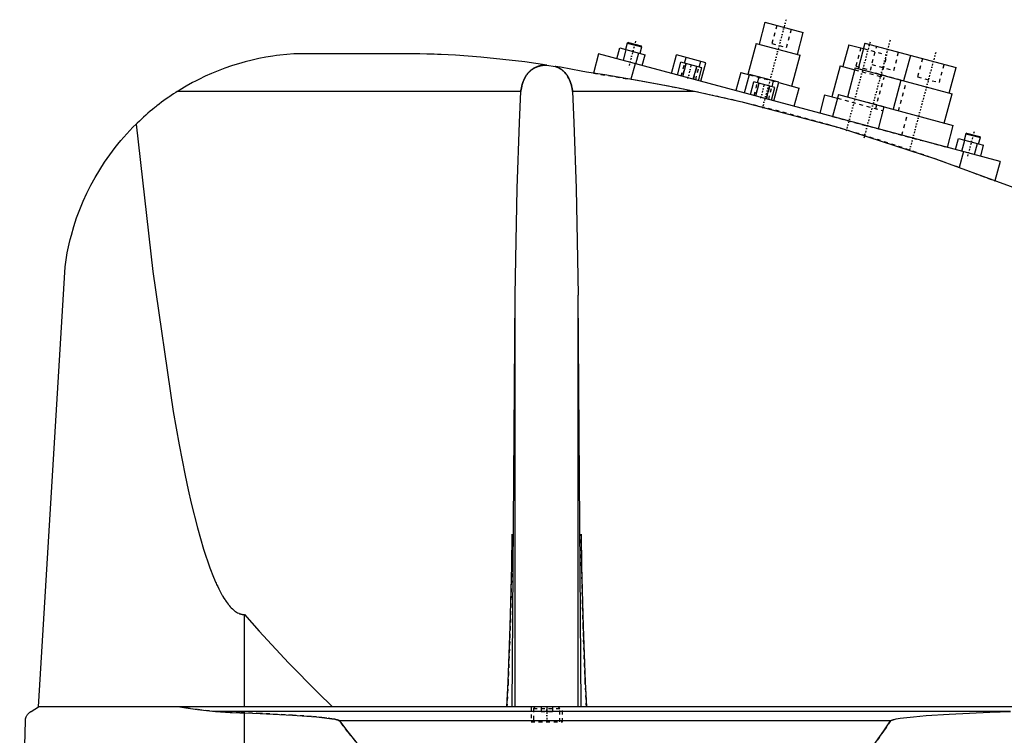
# Model space of a CAD drawing. Extents: x -168 to 602, y -1 to 861.
# Tile 7 of 9: x 200 to 461, y 446 to 636. Entities that reach past the tile are written whole.
import ezdxf

# ---------------------------------------------------------------- set-up
doc = ezdxf.new("R2010")
doc.units = 0
doc.linetypes.add('CENTER', pattern=[1.5, 0.45, -0.5, 0.05, -0.5])
doc.linetypes.add('DASHED', pattern=[2, 1, -1])
for name, color, linetype in [('AM_0', 7, 'CONTINUOUS'), ('AM_3', 7, 'DASHED'), ('AM_7', 7, 'CENTER')]:
    doc.layers.add(name, color=color, linetype=linetype)

msp = doc.modelspace()

# ---------------------------------------------------------------- linework, layer by layer
at = {"layer": 'AM_0', "color": 7, "linetype": 'CONTINUOUS'}
for p, q in [((397.76, 634.86), (396.21, 629.07)), ((397.76, 634.86), (407.9, 632.15)), ((406.35, 626.35), (407.9, 632.15)), ((361.34, 629.35), (360.89, 627.66)), ((361.65, 629.53), (361.34, 629.35)), ((361.34, 629.35), (365.21, 628.32)), ((361.65, 629.53), (365.03, 628.62)), ((364.75, 626.63), (365.21, 628.32)), ((365.21, 628.32), (365.03, 628.62)), ((395.48, 629.26), (393.28, 621.05)), ((395.48, 629.26), (407.07, 626.16)), ((419.98, 628.91), (418.42, 623.12)), ((419.98, 628.91), (423.84, 627.88)), ((424.23, 629.33), (422.42, 622.56)), ((424.23, 629.33), (448.38, 622.86)), ((305.5, 626.5), (274, 626.5)), ((353.75, 626.47), (352.38, 621.36)), ((460, 598), (353.75, 626.47)), ((358.61, 625.17), (359.39, 628.06)), ((359.39, 628.06), (366.08, 626.27)), ((360.29, 624.72), (361.06, 627.62)), ((363.63, 623.82), (364.41, 626.72)), ((365.3, 623.37), (366.08, 626.27)), ((373.07, 621.29), (374.39, 626.22)), ((382.11, 624.15), (374.39, 626.22)), ((376.48, 624), (376.89, 625.55)), ((404.87, 617.95), (407.07, 626.16)), ((436.3, 626.09), (434.49, 619.33)), ((340.04, 623.52), (342.28, 623.16)), ((363.41, 623.88), (362.3, 619.74)), ((374.62, 620.88), (375.53, 624.26)), ((381.11, 622.76), (375.53, 624.26)), ((376.02, 620.5), (376.93, 623.88)), ((378.81, 619.76), (379.71, 623.14)), ((380.34, 622.97), (380.76, 624.51)), ((380.79, 619.22), (382.11, 624.15)), ((417.7, 623.31), (415.5, 615.1)), ((417.7, 623.31), (421.56, 622.28)), ((380.2, 619.38), (381.11, 622.76)), ((391.35, 621.57), (390.06, 616.74)), ((391.35, 621.57), (393.68, 620.95)), ((392.39, 616.12), (393.71, 621.04)), ((401.43, 618.97), (393.71, 621.04)), ((395.8, 618.83), (396.21, 620.37)), ((421.69, 622.76), (419.62, 615.03)), ((421.69, 622.76), (447.29, 615.9)), ((446.56, 616.09), (448.38, 622.86)), ((393.94, 615.7), (394.85, 619.08)), ((400.43, 617.59), (394.85, 619.08)), ((395.34, 615.33), (396.24, 618.71)), ((398.13, 614.58), (399.03, 617.96)), ((399.66, 617.79), (400.08, 619.34)), ((400.11, 614.05), (401.43, 618.97)), ((401.41, 618.88), (406.81, 617.43)), ((433.77, 619.52), (431.7, 611.8)), ((333.13, 616.5), (242.19, 616.5)), ((379.16, 616.5), (346.87, 616.5)), ((399.52, 614.21), (400.43, 617.59)), ((405.51, 612.6), (406.81, 617.43)), ((413.57, 615.62), (412.27, 610.79)), ((413.57, 615.62), (416.95, 614.71)), ((417.21, 615.68), (415.65, 609.88)), ((417.21, 615.68), (447.63, 607.53)), ((445.22, 608.17), (447.29, 615.9)), ((429.28, 612.44), (427.73, 606.65)), ((446.08, 601.73), (447.63, 607.53)), ((450.93, 605.35), (450.48, 603.66)), ((451.24, 605.52), (450.93, 605.35)), ((450.93, 605.35), (454.8, 604.31)), ((451.24, 605.52), (454.62, 604.62)), ((448.2, 601.16), (448.98, 604.06)), ((448.98, 604.06), (455.67, 602.27)), ((449.88, 600.71), (450.65, 603.61)), ((453.22, 599.82), (454, 602.71)), ((454.34, 602.62), (454.8, 604.31)), ((454.8, 604.31), (454.62, 604.62)), ((454.89, 599.37), (455.67, 602.27)), ((450.34, 600.59), (449.21, 596.36)), ((460, 598), (458.62, 592.86)), ((205.5, 453.55), (212.5, 570.12)), ((330.88, 453.55), (331.67, 562.62)), ((331.67, 453.55), (331.67, 562.62)), ((349.12, 453.55), (348.33, 562.62)), ((348.33, 453.55), (348.33, 562.62)), ((260, 453.55), (260, 477.99)), ((203.5, 452.35), (205.5, 453.55)), ((597, 453.55), (205.5, 453.55)), ((462.76, 452.35), (252.3, 452.35)), ((260, 393), (260, 451.99)), ((200.5, 393), (202, 449.85)), ((431.04, 449.85), (285.14, 449.85))]:
    msp.add_line(p, q, dxfattribs=at)
for points in [[(274, 626.5, 0), (273.07, 626.45, 0), (271.22, 626.31, 0), (269.37, 626.12, 0), (268.44, 626.01, 0), (267.52, 625.88, 0), (265.68, 625.58, 0), (263.84, 625.23, 0), (262.01, 624.83, 0), (260.2, 624.37, 0), (258.39, 623.86, 0), (257.49, 623.59, 0), (256.6, 623.3, 0), (254.82, 622.69, 0), (253.05, 622.02, 0), (251.31, 621.3, 0), (249.59, 620.54, 0), (247.9, 619.72, 0), (247.06, 619.29, 0), (246.23, 618.86, 0), (244.59, 617.95, 0), (242.98, 616.99, 0), (242.19, 616.5, 0)], [(340.04, 623.52, 0), (334.21, 624.36, 0), (322.58, 625.63, 0), (315.86, 626.11, 0), (313.96, 626.22, 0), (312.06, 626.3, 0), (311.12, 626.34, 0), (310.18, 626.38, 0), (308.3, 626.44, 0), (306.43, 626.48, 0), (305.5, 626.5, 0)], [(333.13, 616.5, 0), (333.17, 616.81, 0), (333.29, 617.42, 0), (333.43, 618.03, 0), (333.51, 618.33, 0), (333.6, 618.62, 0), (333.8, 619.2, 0), (333.93, 619.52, 0), (333.97, 619.61, 0), (334.01, 619.71, 0), (334.03, 619.75, 0), (334.05, 619.8, 0), (334.09, 619.88, 0), (334.13, 619.97, 0), (334.18, 620.06, 0), (334.22, 620.15, 0), (334.27, 620.23, 0), (334.29, 620.28, 0), (334.32, 620.32, 0), (334.37, 620.4, 0), (334.42, 620.49, 0), (334.47, 620.57, 0), (334.52, 620.65, 0), (334.57, 620.73, 0), (334.6, 620.77, 0), (334.62, 620.81, 0), (334.68, 620.89, 0), (334.73, 620.97, 0), (334.79, 621.05, 0), (334.85, 621.12, 0), (334.91, 621.2, 0), (334.93, 621.24, 0), (334.96, 621.27, 0), (335.03, 621.35, 0), (335.09, 621.42, 0), (335.12, 621.45, 0), (335.15, 621.49, 0), (335.21, 621.56, 0), (335.28, 621.63, 0), (335.31, 621.66, 0), (335.34, 621.7, 0), (335.41, 621.76, 0), (335.48, 621.83, 0), (335.55, 621.89, 0), (335.62, 621.96, 0), (335.69, 622.02, 0), (335.73, 622.05, 0), (335.76, 622.08, 0), (335.84, 622.14, 0), (335.91, 622.2, 0), (335.99, 622.26, 0), (336.06, 622.31, 0), (336.14, 622.37, 0), (336.18, 622.39, 0), (336.22, 622.42, 0), (336.3, 622.47, 0), (336.38, 622.53, 0), (336.46, 622.58, 0), (336.54, 622.63, 0), (336.63, 622.68, 0), (336.67, 622.7, 0), (336.72, 622.72, 0), (336.81, 622.77, 0), (336.9, 622.82, 0), (336.99, 622.86, 0), (337.08, 622.91, 0), (337.18, 622.95, 0), (337.22, 622.97, 0), (337.27, 622.99, 0), (337.37, 623.03, 0), (337.47, 623.07, 0), (337.57, 623.1, 0), (337.67, 623.14, 0), (337.77, 623.17, 0), (337.82, 623.19, 0), (337.87, 623.21, 0), (337.97, 623.24, 0), (338.08, 623.27, 0), (338.13, 623.28, 0), (338.18, 623.29, 0), (338.29, 623.32, 0), (338.39, 623.34, 0), (338.45, 623.36, 0), (338.5, 623.37, 0), (338.6, 623.39, 0), (338.71, 623.41, 0), (338.82, 623.43, 0), (338.93, 623.44, 0), (339.03, 623.46, 0), (339.09, 623.46, 0), (339.14, 623.47, 0), (339.25, 623.48, 0), (339.35, 623.49, 0), (339.46, 623.5, 0), (339.57, 623.51, 0), (339.67, 623.51, 0), (339.72, 623.51, 0), (339.78, 623.52, 0), (339.88, 623.52, 0), (339.98, 623.52, 0), (340.04, 623.52, 0)], [(350.5, 621.65, 0), (349.14, 621.92, 0), (346.4, 622.44, 0), (343.66, 622.92, 0), (342.28, 623.16, 0)], [(342.28, 623.16, 0), (342.32, 623.14, 0), (342.4, 623.11, 0), (342.48, 623.09, 0), (342.52, 623.07, 0), (342.56, 623.06, 0), (342.64, 623.03, 0), (342.72, 622.99, 0), (342.79, 622.96, 0), (342.87, 622.93, 0), (342.94, 622.89, 0), (342.98, 622.88, 0), (343.02, 622.86, 0), (343.09, 622.82, 0), (343.16, 622.79, 0), (343.24, 622.75, 0), (343.31, 622.71, 0), (343.37, 622.67, 0), (343.41, 622.65, 0), (343.44, 622.63, 0), (343.51, 622.59, 0), (343.58, 622.55, 0), (343.61, 622.53, 0), (343.64, 622.51, 0), (343.71, 622.47, 0), (343.77, 622.43, 0), (343.8, 622.41, 0), (343.83, 622.39, 0), (343.89, 622.34, 0), (343.96, 622.3, 0), (344.02, 622.25, 0), (344.08, 622.21, 0), (344.14, 622.16, 0), (344.17, 622.14, 0), (344.19, 622.11, 0), (344.25, 622.07, 0), (344.31, 622.02, 0), (344.37, 621.97, 0), (344.42, 621.92, 0), (344.48, 621.87, 0), (344.51, 621.84, 0), (344.53, 621.82, 0), (344.59, 621.76, 0), (344.64, 621.71, 0), (344.82, 621.52, 0), (345.11, 621.17, 0), (345.38, 620.8, 0), (345.51, 620.61, 0), (345.63, 620.41, 0), (345.85, 620, 0), (346.05, 619.57, 0), (346.23, 619.13, 0), (346.39, 618.67, 0), (346.53, 618.2, 0), (346.59, 617.96, 0), (346.65, 617.72, 0), (346.75, 617.24, 0), (346.84, 616.75, 0), (346.87, 616.5, 0)], [(379.16, 616.5, 0), (374.48, 617.46, 0), (364.99, 619.26, 0), (355.36, 620.9, 0), (350.5, 621.65, 0)], [(242.19, 616.5, 0), (241.86, 616.29, 0), (241.22, 615.87, 0), (240.58, 615.45, 0), (240.26, 615.23, 0), (239.94, 615.01, 0), (239.31, 614.57, 0), (238.68, 614.12, 0), (238.06, 613.66, 0), (237.45, 613.2, 0), (236.84, 612.73, 0), (236.53, 612.49, 0), (236.23, 612.25, 0), (235.64, 611.76, 0), (235.04, 611.27, 0), (234.46, 610.77, 0), (233.88, 610.26, 0), (233.3, 609.75, 0), (233.02, 609.49, 0), (232.73, 609.23, 0), (232.17, 608.7, 0), (231.62, 608.16, 0), (231.34, 607.89, 0)], [(331.67, 562.62, 0), (331.81, 572.23, 0), (332.22, 590.84, 0), (332.79, 608.3, 0), (333.13, 616.5, 0)], [(346.87, 616.5, 0), (347.21, 608.3, 0), (347.78, 590.84, 0), (348.19, 572.23, 0), (348.33, 562.62, 0)], [(455.5, 594, 0), (443.04, 598.59, 0), (417.78, 606.77, 0), (392.11, 613.6, 0), (379.16, 616.5, 0)], [(212.5, 570.12, 0), (212.68, 571.35, 0), (213.09, 573.77, 0), (213.59, 576.15, 0), (213.87, 577.32, 0), (214.17, 578.48, 0), (214.84, 580.78, 0), (215.58, 583.04, 0), (216.41, 585.26, 0), (217.31, 587.44, 0), (218.29, 589.59, 0), (218.8, 590.65, 0), (219.34, 591.7, 0), (220.48, 593.78, 0), (221.68, 595.81, 0), (222.97, 597.8, 0), (224.33, 599.75, 0), (225.76, 601.65, 0), (226.51, 602.58, 0), (227.27, 603.5, 0), (228.85, 605.3, 0), (230.49, 607.04, 0), (231.34, 607.89, 0)], [(231.34, 607.89, 0), (235.75, 568.88, 0), (241.14, 531.79, 0), (242.72, 522.92, 0), (244.32, 514.82, 0), (245.13, 511.07, 0), (245.93, 507.52, 0), (247.56, 501.01, 0), (249.19, 495.3, 0), (250.84, 490.39, 0), (251.8, 487.91, 0), (252.08, 487.25, 0), (252.36, 486.61, 0), (252.49, 486.3, 0), (252.63, 486, 0), (252.91, 485.4, 0), (253.19, 484.84, 0), (253.46, 484.29, 0), (253.74, 483.76, 0), (254.02, 483.26, 0), (254.16, 483.02, 0), (254.29, 482.79, 0), (254.57, 482.33, 0), (254.85, 481.9, 0), (254.99, 481.69, 0), (255.13, 481.49, 0), (255.4, 481.1, 0), (255.68, 480.73, 0), (255.82, 480.56, 0), (255.96, 480.39, 0), (256.24, 480.07, 0), (256.52, 479.78, 0), (256.8, 479.5, 0), (257.07, 479.25, 0), (257.35, 479.02, 0), (257.49, 478.92, 0), (257.63, 478.82, 0), (257.91, 478.63, 0), (258.19, 478.47, 0), (258.47, 478.34, 0), (258.63, 478.27, 0), (258.68, 478.25, 0), (258.72, 478.23, 0), (258.75, 478.22, 0), (258.77, 478.22, 0), (258.82, 478.2, 0), (258.86, 478.18, 0), (258.91, 478.17, 0), (258.95, 478.15, 0), (259, 478.14, 0), (259.02, 478.13, 0), (259.05, 478.13, 0), (259.09, 478.11, 0), (259.14, 478.1, 0), (259.16, 478.1, 0), (259.19, 478.09, 0), (259.23, 478.08, 0), (259.28, 478.07, 0), (259.3, 478.06, 0), (259.33, 478.06, 0), (259.37, 478.05, 0), (259.42, 478.04, 0), (259.47, 478.03, 0), (259.51, 478.03, 0), (259.56, 478.02, 0), (259.58, 478.02, 0), (259.6, 478.02, 0), (259.65, 478.01, 0), (259.7, 478.01, 0), (259.74, 478, 0), (259.79, 478, 0), (259.84, 478, 0), (259.86, 478, 0), (259.88, 477.99, 0), (259.93, 477.99, 0), (259.98, 477.99, 0), (260, 477.99, 0)], [(498.5, 576.51, 0), (491.43, 579.65, 0), (477.17, 585.67, 0), (462.76, 591.32, 0), (455.5, 594, 0)], [(329.47, 453.55, 0), (329.81, 460.22, 0), (330.36, 474.87, 0), (330.75, 490.89, 0), (330.88, 499.25, 0)], [(349.12, 499.25, 0), (349.25, 490.89, 0), (349.64, 474.87, 0), (350.19, 460.22, 0), (350.53, 453.55, 0)], [(260, 477.99, 0), (263.89, 473.61, 0), (271.66, 465.22, 0), (279.43, 457.32, 0), (283.32, 453.55, 0)], [(242.93, 453.55, 0), (244.47, 453.29, 0), (247.58, 452.84, 0), (250.72, 452.49, 0), (252.3, 452.35, 0)], [(202, 449.85, 0), (202, 449.85, 0), (202, 449.86, 0), (202, 449.87, 0), (202, 449.88, 0), (202, 449.88, 0), (202, 449.89, 0), (202, 449.9, 0), (202, 449.91, 0), (202, 449.92, 0), (202, 449.93, 0), (202, 449.93, 0), (202, 449.94, 0), (202, 449.95, 0), (202.01, 449.96, 0), (202.01, 449.97, 0), (202.01, 449.97, 0), (202.01, 449.98, 0), (202.01, 449.99, 0), (202.01, 449.99, 0), (202.01, 450, 0), (202.01, 450.01, 0), (202.01, 450.02, 0), (202.01, 450.04, 0), (202.02, 450.09, 0), (202.02, 450.15, 0), (202.03, 450.2, 0), (202.04, 450.24, 0), (202.05, 450.29, 0), (202.05, 450.31, 0), (202.06, 450.34, 0), (202.06, 450.38, 0), (202.07, 450.42, 0), (202.08, 450.46, 0), (202.09, 450.5, 0), (202.1, 450.53, 0), (202.11, 450.55, 0), (202.11, 450.57, 0), (202.12, 450.61, 0), (202.13, 450.64, 0), (202.14, 450.66, 0), (202.14, 450.67, 0), (202.16, 450.71, 0), (202.17, 450.74, 0), (202.17, 450.76, 0), (202.18, 450.77, 0), (202.19, 450.81, 0), (202.2, 450.84, 0), (202.25, 450.94, 0), (202.32, 451.11, 0), (202.4, 451.26, 0), (202.48, 451.39, 0), (202.57, 451.51, 0), (202.61, 451.56, 0), (202.65, 451.62, 0), (202.74, 451.72, 0), (202.83, 451.82, 0), (202.93, 451.92, 0), (203.02, 452.01, 0), (203.12, 452.09, 0), (203.18, 452.13, 0), (203.23, 452.17, 0), (203.33, 452.25, 0), (203.44, 452.32, 0), (203.5, 452.35, 0)], [(252.3, 452.35, 0), (253.62, 452.25, 0), (256.22, 452.09, 0), (258.77, 452, 0), (260, 451.99, 0)], [(260, 451.99, 0), (264.12, 451.81, 0), (272.73, 451.35, 0), (277.71, 451, 0), (279.1, 450.88, 0), (280.47, 450.74, 0), (281.15, 450.67, 0), (281.81, 450.59, 0), (283.13, 450.41, 0), (283.95, 450.26, 0), (284.18, 450.21, 0), (284.41, 450.15, 0), (284.52, 450.12, 0), (284.63, 450.09, 0), (284.76, 450.05, 0), (284.79, 450.04, 0), (284.83, 450.02, 0), (284.84, 450.02, 0), (284.86, 450.01, 0), (284.9, 450, 0), (284.93, 449.98, 0), (284.96, 449.97, 0), (285, 449.95, 0), (285.03, 449.93, 0), (285.05, 449.92, 0), (285.07, 449.91, 0), (285.08, 449.9, 0), (285.09, 449.89, 0), (285.09, 449.89, 0), (285.1, 449.89, 0), (285.1, 449.89, 0), (285.11, 449.88, 0), (285.11, 449.88, 0), (285.12, 449.87, 0), (285.12, 449.87, 0), (285.12, 449.87, 0), (285.13, 449.86, 0), (285.13, 449.86, 0), (285.13, 449.86, 0), (285.14, 449.85, 0), (285.14, 449.85, 0)], [(431.04, 449.85, 0), (431.05, 449.85, 0), (431.05, 449.86, 0), (431.06, 449.87, 0), (431.06, 449.87, 0), (431.06, 449.87, 0), (431.07, 449.88, 0), (431.07, 449.88, 0), (431.08, 449.89, 0), (431.09, 449.89, 0), (431.09, 449.9, 0), (431.09, 449.9, 0), (431.1, 449.9, 0), (431.1, 449.91, 0), (431.11, 449.91, 0), (431.13, 449.93, 0), (431.15, 449.94, 0), (431.17, 449.95, 0), (431.22, 449.98, 0), (431.26, 450, 0), (431.3, 450.02, 0), (431.35, 450.04, 0), (431.4, 450.06, 0), (431.42, 450.07, 0), (431.44, 450.07, 0), (431.49, 450.09, 0), (431.54, 450.11, 0), (431.69, 450.15, 0), (431.83, 450.19, 0), (431.96, 450.23, 0), (432.24, 450.29, 0), (432.52, 450.35, 0), (433.54, 450.52, 0), (435.34, 450.76, 0), (436.23, 450.86, 0), (437.11, 450.95, 0), (438.78, 451.1, 0), (440.47, 451.24, 0), (446.52, 451.64, 0), (457.28, 452.16, 0), (462.76, 452.35, 0)], [(285.14, 449.85, 0), (287.39, 446.93, 0), (291.88, 441.33, 0), (296.37, 436.03, 0), (298.61, 433.49, 0), (300.86, 431.03, 0), (305.35, 426.34, 0), (309.84, 421.96, 0), (314.33, 417.88, 0), (318.83, 414.11, 0), (323.32, 410.65, 0), (325.56, 409.03, 0), (327.81, 407.49, 0), (332.3, 404.64, 0), (336.8, 402.09, 0), (341.29, 399.85, 0), (345.78, 397.92, 0), (350.27, 396.29, 0), (352.52, 395.59, 0), (354.77, 394.97, 0), (359.26, 393.95, 0), (363.75, 393.24, 0), (366, 393, 0)], [(366, 393, 0), (367.81, 393.5, 0), (371.42, 394.67, 0), (375.04, 396.1, 0), (376.84, 396.91, 0), (378.65, 397.77, 0), (382.26, 399.69, 0), (385.88, 401.86, 0), (389.49, 404.28, 0), (393.11, 406.94, 0), (396.72, 409.85, 0), (398.53, 411.4, 0), (400.33, 413.01, 0), (403.95, 416.42, 0), (407.56, 420.07, 0), (411.17, 423.97, 0), (414.79, 428.12, 0), (418.4, 432.52, 0), (420.21, 434.81, 0), (422.01, 437.16, 0), (425.62, 442.05, 0), (429.24, 447.19, 0), (431.04, 449.85, 0)]]:
    msp.add_polyline3d(points, dxfattribs=at)
at = {"layer": 'AM_3', "color": 6, "linetype": 'DASHED'}
for p, q in [((400.9, 634.02), (399.6, 629.19)), ((403.47, 628.16), (404.76, 632.99)), ((399.6, 629.19), (403.47, 628.16)), ((425.68, 622.21), (427.37, 628.48)), ((423.12, 628.07), (421.82, 623.24)), ((423.84, 627.88), (430.12, 626.19)), ((428.57, 620.4), (430.12, 626.19)), ((431.87, 622.1), (433.16, 626.93)), ((375.57, 620.62), (376.48, 624)), ((376.82, 623.91), (375.92, 620.53)), ((378.91, 619.73), (379.82, 623.11)), ((379.44, 619.59), (380.34, 622.97)), ((421.82, 623.24), (425.68, 622.21)), ((426.07, 623.65), (431.87, 622.1)), ((439.44, 625.25), (438.15, 620.42)), ((443.94, 618.87), (445.24, 623.7)), ((352.38, 621.36), (362.3, 619.74)), ((393.68, 620.95), (401.41, 618.88)), ((421.56, 622.28), (429.29, 620.2)), ((433.77, 619.52), (422.42, 622.56)), ((438.15, 620.42), (443.94, 618.87)), ((394.89, 615.45), (395.8, 618.83)), ((396.14, 618.73), (395.23, 615.35)), ((398.23, 614.55), (399.13, 617.93)), ((398.76, 614.41), (399.66, 617.79)), ((427.09, 611.99), (429.29, 620.2)), ((433.14, 611.41), (435.21, 619.13)), ((416.95, 614.71), (429.02, 611.48)), ((429.28, 612.44), (419.62, 615.03)), ((434.01, 604.97), (435.56, 610.76)), ((415.65, 609.88), (446.08, 601.73)), ((449.21, 596.36), (458.62, 592.86)), ((335.85, 453.55), (335.85, 449.55)), ((336.9, 453.55), (336.5, 453.15)), ((338.5, 453.55), (338.5, 452.3)), ((340, 453.55), (340, 452.3)), ((341.5, 453.55), (341.5, 452.3)), ((343.5, 453.15), (343.1, 453.55)), ((344.15, 449.55), (344.15, 453.55)), ((336.5, 453.15), (336.5, 449.55)), ((336.5, 453.15), (343.5, 453.15)), ((338.5, 452.3), (341.5, 452.3)), ((343.5, 449.55), (343.5, 453.15)), ((335.85, 449.55), (344.15, 449.55))]:
    msp.add_line(p, q, dxfattribs=at)
for points in [[(340.04, 623.52, 0), (339.98, 623.52, 0), (339.88, 623.52, 0), (339.78, 623.52, 0), (339.72, 623.51, 0), (339.67, 623.51, 0), (339.57, 623.51, 0), (339.46, 623.5, 0), (339.35, 623.49, 0), (339.25, 623.48, 0), (339.14, 623.47, 0), (339.09, 623.46, 0), (339.03, 623.46, 0), (338.93, 623.44, 0), (338.82, 623.43, 0), (338.71, 623.41, 0), (338.6, 623.39, 0), (338.5, 623.37, 0), (338.45, 623.36, 0), (338.39, 623.34, 0), (338.29, 623.32, 0), (338.18, 623.29, 0), (338.13, 623.28, 0), (338.08, 623.27, 0), (337.97, 623.24, 0), (337.87, 623.21, 0), (337.82, 623.19, 0), (337.77, 623.17, 0), (337.67, 623.14, 0), (337.57, 623.1, 0), (337.47, 623.07, 0), (337.37, 623.03, 0), (337.27, 622.99, 0), (337.22, 622.97, 0), (337.18, 622.95, 0), (337.08, 622.91, 0), (336.99, 622.86, 0), (336.9, 622.82, 0), (336.81, 622.77, 0), (336.72, 622.72, 0), (336.67, 622.7, 0), (336.63, 622.68, 0), (336.54, 622.63, 0), (336.46, 622.58, 0), (336.38, 622.53, 0), (336.3, 622.47, 0), (336.22, 622.42, 0), (336.18, 622.39, 0), (336.14, 622.37, 0), (336.06, 622.31, 0), (335.99, 622.26, 0), (335.91, 622.2, 0), (335.84, 622.14, 0), (335.76, 622.08, 0), (335.73, 622.05, 0), (335.69, 622.02, 0), (335.62, 621.96, 0), (335.55, 621.89, 0), (335.48, 621.83, 0), (335.41, 621.76, 0), (335.34, 621.7, 0), (335.31, 621.66, 0), (335.28, 621.63, 0), (335.21, 621.56, 0), (335.15, 621.49, 0), (335.12, 621.45, 0), (335.09, 621.42, 0), (335.03, 621.35, 0), (334.96, 621.27, 0), (334.93, 621.24, 0), (334.91, 621.2, 0), (334.85, 621.12, 0), (334.79, 621.05, 0), (334.73, 620.97, 0), (334.68, 620.89, 0), (334.62, 620.81, 0), (334.6, 620.77, 0), (334.57, 620.73, 0), (334.52, 620.65, 0), (334.47, 620.57, 0), (334.42, 620.49, 0), (334.37, 620.4, 0), (334.32, 620.32, 0), (334.29, 620.28, 0), (334.27, 620.23, 0), (334.22, 620.15, 0), (334.18, 620.06, 0), (334.13, 619.97, 0), (334.09, 619.88, 0), (334.05, 619.8, 0), (334.03, 619.75, 0), (334.01, 619.71, 0), (333.97, 619.61, 0), (333.93, 619.52, 0), (333.8, 619.2, 0), (333.6, 618.62, 0), (333.51, 618.33, 0), (333.43, 618.03, 0), (333.29, 617.42, 0), (333.17, 616.81, 0), (333.13, 616.5, 0)], [(346.87, 616.5, 0), (346.84, 616.75, 0), (346.75, 617.24, 0), (346.65, 617.72, 0), (346.59, 617.96, 0), (346.53, 618.2, 0), (346.39, 618.67, 0), (346.23, 619.13, 0), (346.05, 619.57, 0), (345.85, 620, 0), (345.63, 620.41, 0), (345.51, 620.61, 0), (345.38, 620.8, 0), (345.11, 621.17, 0), (344.82, 621.52, 0), (344.64, 621.71, 0), (344.59, 621.76, 0), (344.53, 621.82, 0), (344.51, 621.84, 0), (344.48, 621.87, 0), (344.42, 621.92, 0), (344.37, 621.97, 0), (344.31, 622.02, 0), (344.25, 622.07, 0), (344.19, 622.11, 0), (344.17, 622.14, 0), (344.14, 622.16, 0), (344.08, 622.21, 0), (344.02, 622.25, 0), (343.96, 622.3, 0), (343.89, 622.34, 0), (343.83, 622.39, 0), (343.8, 622.41, 0), (343.77, 622.43, 0), (343.71, 622.47, 0), (343.64, 622.51, 0), (343.61, 622.53, 0), (343.58, 622.55, 0), (343.51, 622.59, 0), (343.44, 622.63, 0), (343.41, 622.65, 0), (343.37, 622.67, 0), (343.31, 622.71, 0), (343.24, 622.75, 0), (343.16, 622.79, 0), (343.09, 622.82, 0), (343.02, 622.86, 0), (342.98, 622.88, 0), (342.94, 622.89, 0), (342.87, 622.93, 0), (342.79, 622.96, 0), (342.72, 622.99, 0), (342.64, 623.03, 0), (342.56, 623.06, 0), (342.52, 623.07, 0), (342.48, 623.09, 0), (342.4, 623.11, 0), (342.32, 623.14, 0), (342.28, 623.16, 0)], [(330.88, 499.25, 0), (330.75, 490.89, 0), (330.36, 474.87, 0), (329.81, 460.22, 0), (329.47, 453.55, 0)], [(350.53, 453.55, 0), (350.19, 460.22, 0), (349.64, 474.87, 0), (349.25, 490.89, 0), (349.12, 499.25, 0)], [(252.3, 452.35, 0), (250.72, 452.49, 0), (247.58, 452.84, 0), (244.47, 453.29, 0), (242.93, 453.55, 0)], [(260, 451.99, 0), (258.77, 452, 0), (256.22, 452.09, 0), (253.62, 452.25, 0), (252.3, 452.35, 0)], [(285.14, 449.85, 0), (285.14, 449.85, 0), (285.13, 449.86, 0), (285.13, 449.86, 0), (285.13, 449.86, 0), (285.12, 449.87, 0), (285.12, 449.87, 0), (285.12, 449.87, 0), (285.11, 449.88, 0), (285.11, 449.88, 0), (285.1, 449.89, 0), (285.1, 449.89, 0), (285.09, 449.89, 0), (285.09, 449.89, 0), (285.08, 449.9, 0), (285.07, 449.91, 0), (285.05, 449.92, 0), (285.03, 449.93, 0), (285, 449.95, 0), (284.96, 449.97, 0), (284.93, 449.98, 0), (284.9, 450, 0), (284.86, 450.01, 0), (284.84, 450.02, 0), (284.83, 450.02, 0), (284.79, 450.04, 0), (284.76, 450.05, 0), (284.63, 450.09, 0), (284.52, 450.12, 0), (284.41, 450.15, 0), (284.18, 450.21, 0), (283.95, 450.26, 0), (283.13, 450.41, 0), (281.81, 450.59, 0), (281.15, 450.67, 0), (280.47, 450.74, 0), (279.1, 450.88, 0), (277.71, 451, 0), (272.73, 451.35, 0), (264.12, 451.81, 0), (260, 451.99, 0)], [(366, 393, 0), (363.75, 393.24, 0), (359.26, 393.95, 0), (354.77, 394.97, 0), (352.52, 395.59, 0), (350.27, 396.29, 0), (345.78, 397.92, 0), (341.29, 399.85, 0), (336.8, 402.09, 0), (332.3, 404.64, 0), (327.81, 407.49, 0), (325.56, 409.03, 0), (323.32, 410.65, 0), (318.83, 414.11, 0), (314.33, 417.88, 0), (309.84, 421.96, 0), (305.35, 426.34, 0), (300.86, 431.03, 0), (298.61, 433.49, 0), (296.37, 436.03, 0), (291.88, 441.33, 0), (287.39, 446.93, 0), (285.14, 449.85, 0)], [(431.04, 449.85, 0), (429.24, 447.19, 0), (425.62, 442.05, 0), (422.01, 437.16, 0), (420.21, 434.81, 0), (418.4, 432.52, 0), (414.79, 428.12, 0), (411.17, 423.97, 0), (407.56, 420.07, 0), (403.95, 416.42, 0), (400.33, 413.01, 0), (398.53, 411.4, 0), (396.72, 409.85, 0), (393.11, 406.94, 0), (389.49, 404.28, 0), (385.88, 401.86, 0), (382.26, 399.69, 0), (378.65, 397.77, 0), (376.84, 396.91, 0), (375.04, 396.1, 0), (371.42, 394.67, 0), (367.81, 393.5, 0), (366, 393, 0)]]:
    msp.add_polyline3d(points, dxfattribs=at)
msp.add_arc((276.43, 127.17), 500, 69.7837, 80.111, dxfattribs=at)
at = {"layer": 'AM_7', "color": 4, "linetype": 'CENTER'}
for p, q in [((403.37, 635.54), (396.98, 611.65)), ((363.54, 629.82), (361.67, 622.84)), ((425.59, 629.58), (419.19, 605.7)), ((430.9, 630.08), (423.9, 603.94)), ((442.97, 626.85), (435.97, 600.71)), ((377.37, 619.96), (378.36, 623.68)), ((396.69, 614.78), (397.68, 618.5)), ((453.13, 605.81), (451.26, 598.84)), ((340, 453.75), (340, 449.35))]:
    msp.add_line(p, q, dxfattribs=at)

doc.saveas('drawing.dxf')
